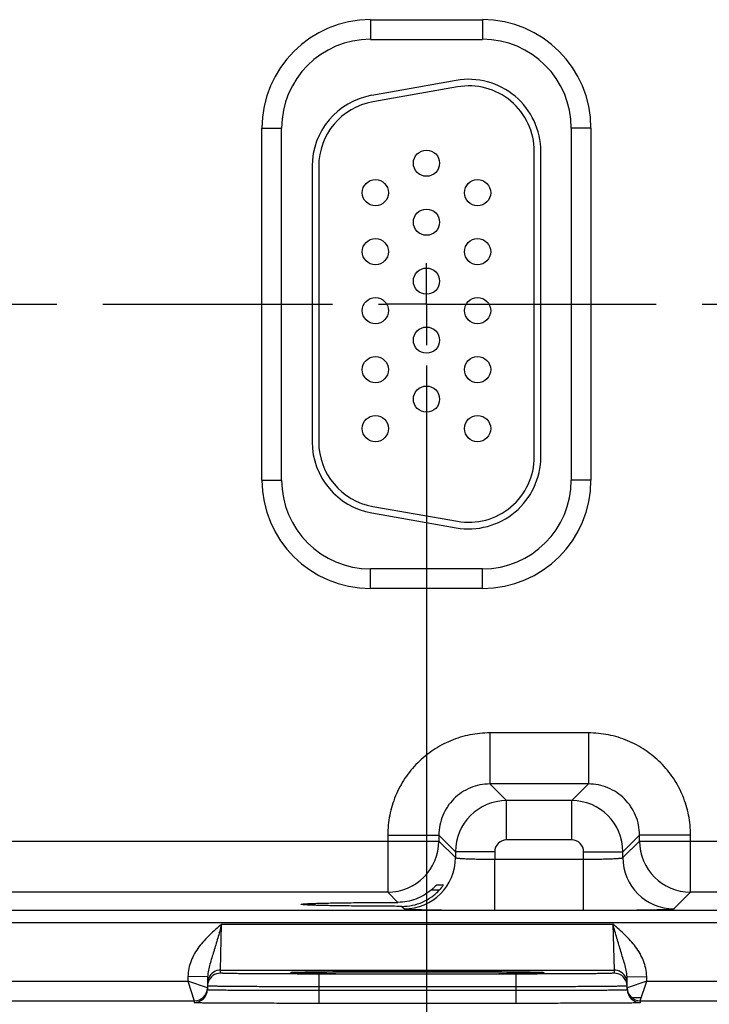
# Model space of a CAD drawing. Header units: inches. Extents: x 0 to 34, y 0 to 22.
# Tile 42 of 59: x 15.3 to 17.4, y 8 to 11. Entities that reach past the tile are written whole.
import ezdxf

# ---------------------------------------------------------------- set-up
doc = ezdxf.new("R2010")
doc.units = ezdxf.units.IN
doc.header["$LTSCALE"] = 1.87
doc.header["$MEASUREMENT"] = 0
doc.linetypes.add('CENTER', pattern=[0.6, 0.375, -0.075, 0.075, -0.075])
doc.layers.get('0').update_dxf_attribs({"linetype": 'CONTINUOUS'})
doc.layers.add('02___PRT_ALL_AXES', color=7, linetype='CONTINUOUS')
doc.layers.add('DIMENSIONS', color=7, linetype='CONTINUOUS')
doc.styles.get("Standard").update_dxf_attribs({"font": 'txt', "width": 0.8})
doc.dimstyles.new('DIMSTYLE_1', dxfattribs={"dimtxt": 0.125, "dimasz": 0.18, "dimexe": 0.125, "dimexo": 0.0625, "dimgap": 0.03125, "dimtad": 0, "dimtih": 1, "dimtoh": 1, "dimlfac": 0.5, "dimzin": 4, "dimdsep": 46, "dimtxsty": 'STANDARD', "dimblk": '_FILLED', "dimblk1": '_FILLED', "dimblk2": '_FILLED', "dimcen": 0.09, "dimadec": 0, "dimazin": 0, "dimtp": 0.01, "dimtm": 0.01, "dimtfac": 1, "dimtofl": 0, "dimtmove": 0, "dimatfit": 3, "dimldrblk": '_FILLED', "dimfxl": 1, "dimtolj": 1, "dimtzin": 4, "dimarcsym": 0})

# ---------------------------------------------------------------- blocks, each defined once
blk = doc.blocks.new('*D11')
at = {"layer": 'DIMENSIONS', "color": 2, "linetype": 'CONTINUOUS'}
blk.add_line((16.4955, 9.9425), (16.4955, 7.3015), dxfattribs=at)
at = {"layer": 'DIMENSIONS', "color": 2, "linetype": 'CONTINUOUS', "insert": (16.433, 7.239), "char_height": 0.125, "width": 1.225, "attachment_point": 3, "rotation": 90, "line_spacing_factor": 0.9}
blk.add_mtext('5.82{\\Ftxt.shx;\\W1.000000;\\H0.125000; }[147.7]', dxfattribs=at)
blk = doc.blocks.new('_FILLED')
at = {"color": 0, "linetype": 'BYBLOCK'}
blk.add_solid([(0, 0), (-1, 0.174), (-1, -0.174)], dxfattribs=at)
blk = doc.blocks.new('*D12')
at = {"layer": 'DIMENSIONS', "color": 2, "linetype": 'CONTINUOUS'}
blk.add_line((18.6055, 9.9425), (18.6055, 7.3015), dxfattribs=at)
at = {"layer": 'DIMENSIONS', "color": 2, "linetype": 'CONTINUOUS', "insert": (18.543, 7.239), "char_height": 0.125, "width": 1.225, "attachment_point": 3, "rotation": 90, "line_spacing_factor": 0.9}
blk.add_mtext('6.87{\\Ftxt.shx;\\W1.000000;\\H0.125000; }[174.5]', dxfattribs=at)
blk = doc.blocks.new('*D13')
at = {"layer": 'DIMENSIONS', "color": 2, "linetype": 'CONTINUOUS'}
blk.add_line((20.7155, 9.9425), (20.7155, 7.3015), dxfattribs=at)
at = {"layer": 'DIMENSIONS', "color": 2, "linetype": 'CONTINUOUS', "insert": (20.653, 7.239), "char_height": 0.125, "width": 1.225, "attachment_point": 3, "rotation": 90, "line_spacing_factor": 0.9}
blk.add_mtext('7.93{\\Ftxt.shx;\\W1.000000;\\H0.125000; }[201.3]', dxfattribs=at)
blk = doc.blocks.new('*D14')
at = {"layer": 'DIMENSIONS', "color": 2, "linetype": 'CONTINUOUS'}
blk.add_line((22.8255, 9.9425), (22.8255, 7.3015), dxfattribs=at)
at = {"layer": 'DIMENSIONS', "color": 2, "linetype": 'CONTINUOUS', "insert": (22.763, 7.239), "char_height": 0.125, "width": 1.225, "attachment_point": 3, "rotation": 90, "line_spacing_factor": 0.9}
blk.add_mtext('8.98{\\Ftxt.shx;\\W1.000000;\\H0.125000; }[228.1]', dxfattribs=at)
blk = doc.blocks.new('*D15')
at = {"layer": 'DIMENSIONS', "color": 2, "linetype": 'CONTINUOUS'}
blk.add_line((24.9355, 9.9425), (24.9355, 7.3015), dxfattribs=at)
at = {"layer": 'DIMENSIONS', "color": 2, "linetype": 'CONTINUOUS', "insert": (24.873, 7.239), "char_height": 0.125, "width": 1.325, "attachment_point": 3, "rotation": 90, "line_spacing_factor": 0.9}
blk.add_mtext('10.04{\\Ftxt.shx;\\W1.000000;\\H0.125000; }[254.9]', dxfattribs=at)
blk = doc.blocks.new('*D16')
at = {"layer": 'DIMENSIONS', "color": 2, "linetype": 'CONTINUOUS'}
blk.add_line((27.0455, 9.9425), (27.0455, 7.3015), dxfattribs=at)
at = {"layer": 'DIMENSIONS', "color": 2, "linetype": 'CONTINUOUS', "insert": (26.983, 7.239), "char_height": 0.125, "width": 1.325, "attachment_point": 3, "rotation": 90, "line_spacing_factor": 0.9}
blk.add_mtext('11.09{\\Ftxt.shx;\\W1.000000;\\H0.125000; }[281.7]', dxfattribs=at)
blk = doc.blocks.new('*D17')
at = {"layer": 'DIMENSIONS', "color": 2, "linetype": 'CONTINUOUS'}
blk.add_line((29.1555, 9.9425), (29.1555, 7.3015), dxfattribs=at)
at = {"layer": 'DIMENSIONS', "color": 2, "linetype": 'CONTINUOUS', "insert": (29.093, 7.239), "char_height": 0.125, "width": 1.325, "attachment_point": 3, "rotation": 90, "line_spacing_factor": 0.9}
blk.add_mtext('12.15{\\Ftxt.shx;\\W1.000000;\\H0.125000; }[308.5]', dxfattribs=at)

msp = doc.modelspace()

# ---------------------------------------------------------------- linework, layer by layer
at = {"color": 7, "linetype": 'CONTINUOUS'}
for p, q in [((16.3245, 10.998), (16.3245, 10.938)), ((16.3245, 10.998), (16.6665, 10.998)), ((16.6665, 10.998), (16.6665, 10.938)), ((16.3245, 10.938), (16.6665, 10.938)), ((16.5863, 10.8126), (16.3283, 10.7671)), ((16.5898, 10.7929), (16.3318, 10.7474)), ((15.9934, 9.593), (15.9934, 10.667)), ((15.9934, 10.667), (16.0534, 10.667)), ((16.0534, 9.593), (16.0534, 10.667)), ((16.9975, 10.667), (16.9375, 10.667)), ((16.9375, 10.667), (16.9375, 9.593)), ((16.9975, 10.667), (16.9975, 9.593)), ((16.8245, 9.664), (16.8245, 10.596)), ((16.8445, 9.664), (16.8445, 10.596)), ((16.1465, 10.5505), (16.1465, 9.7095)), ((16.1665, 10.5505), (16.1665, 9.7095)), ((15.9934, 9.593), (16.0534, 9.593)), ((16.9975, 9.593), (16.9375, 9.593)), ((16.3318, 9.5125), (16.5898, 9.467)), ((16.3283, 9.4928), (16.5863, 9.4473)), ((16.6665, 9.3219), (16.3245, 9.3219)), ((16.3245, 9.2619), (16.3245, 9.3219)), ((16.6665, 9.2619), (16.6665, 9.3219)), ((16.6665, 9.2619), (16.3245, 9.2619)), ((16.9898, 8.8212), (16.6892, 8.8212)), ((16.6892, 8.8212), (16.6892, 8.6653)), ((16.9898, 8.8212), (16.9898, 8.6653)), ((16.9898, 8.6653), (16.6892, 8.6653)), ((16.6892, 8.6653), (16.7399, 8.6145)), ((16.9898, 8.6653), (16.9391, 8.6145)), ((16.9391, 8.6145), (16.7399, 8.6145)), ((16.7399, 8.4945), (16.7399, 8.6145)), ((16.9391, 8.4945), (16.9391, 8.6145)), ((16.3773, 8.5093), (16.5332, 8.5093)), ((16.3773, 8.5093), (16.3773, 8.3353)), ((16.5332, 8.5093), (16.5839, 8.4586)), ((16.5332, 8.5093), (16.5332, 8.4912)), ((17.1458, 8.5093), (17.095, 8.4586)), ((17.3017, 8.5093), (17.1458, 8.5093)), ((17.1458, 8.4912), (17.1458, 8.5093)), ((17.3017, 8.3353), (17.3017, 8.5093)), ((15.0358, 8.4912), (16.5332, 8.4912)), ((16.5332, 8.4912), (16.5839, 8.4405)), ((16.9391, 8.4945), (16.7399, 8.4945)), ((17.095, 8.4405), (17.1458, 8.4912)), ((17.1458, 8.4912), (18.6432, 8.4912)), ((16.7039, 8.4586), (16.5839, 8.4586)), ((16.5839, 8.4586), (16.5839, 8.4405)), ((16.7039, 8.4586), (16.7039, 8.4357)), ((16.9751, 8.4586), (17.095, 8.4586)), ((16.9751, 8.4357), (16.9751, 8.4586)), ((17.095, 8.4405), (17.095, 8.4586)), ((16.7039, 8.4357), (16.9751, 8.4357)), ((16.7039, 8.2798), (16.7039, 8.4357)), ((16.9751, 8.2798), (16.9751, 8.4357)), ((16.5267, 8.3577), (16.5473, 8.3577)), ((16.5473, 8.3577), (16.5472, 8.3575)), ((16.3773, 8.3353), (15.1917, 8.3353)), ((16.3773, 8.3353), (16.4085, 8.3041)), ((16.5106, 8.3422), (16.5354, 8.3422)), ((17.251, 8.2845), (17.3017, 8.3353)), ((18.4873, 8.3353), (17.3017, 8.3353)), ((30.0249, 8.2796), (13.3244, 8.2796)), ((16.4207, 8.2918), (16.428, 8.2845)), ((16.7039, 8.2798), (16.9751, 8.2798)), ((30.0249, 8.2416), (13.3244, 8.2416)), ((15.867, 8.0973), (15.8701, 8.2373)), ((15.8701, 8.2373), (17.0648, 8.2373)), ((17.0648, 8.2373), (17.068, 8.0973)), ((15.8668, 8.0879), (15.867, 8.0973)), ((15.867, 8.0973), (17.068, 8.0973)), ((16.0861, 8.0896), (16.0874, 8.0896)), ((16.1092, 8.0903), (16.0862, 8.0896)), ((16.0874, 8.0896), (16.0891, 8.0897)), ((16.0891, 8.0897), (16.0911, 8.0898)), ((16.0911, 8.0898), (16.0934, 8.0899)), ((16.0934, 8.0899), (16.0961, 8.0899)), ((16.0961, 8.0899), (16.0991, 8.09)), ((16.0991, 8.09), (16.1024, 8.0901)), ((16.1024, 8.0901), (16.1061, 8.0902)), ((16.1061, 8.0902), (16.1101, 8.0903)), ((16.1101, 8.0903), (16.1145, 8.0904)), ((16.1145, 8.0904), (16.1193, 8.0905)), ((16.1193, 8.0905), (16.1244, 8.0906)), ((16.1244, 8.0906), (16.1299, 8.0907)), ((16.1299, 8.0907), (16.1358, 8.0907)), ((16.1358, 8.0907), (16.1421, 8.0908)), ((16.1421, 8.0908), (16.1489, 8.0909)), ((16.1489, 8.0909), (16.1562, 8.091)), ((16.1562, 8.091), (16.164, 8.0911)), ((16.164, 8.0911), (16.1724, 8.0912)), ((16.7682, 8.0853), (16.1668, 8.0853)), ((16.1668, 8.0853), (16.1668, 8.046)), ((16.1724, 8.0912), (16.1813, 8.0913)), ((16.1813, 8.0913), (16.1911, 8.0914)), ((16.1911, 8.0914), (16.2018, 8.0915)), ((16.2018, 8.0915), (16.2135, 8.0915)), ((16.2135, 8.0915), (16.2261, 8.0916)), ((16.2261, 8.0916), (16.2396, 8.0917)), ((16.2396, 8.0917), (16.254, 8.0918)), ((16.254, 8.0918), (16.2693, 8.0919)), ((16.2693, 8.0919), (16.2854, 8.092)), ((16.2854, 8.092), (16.3024, 8.0921)), ((16.3024, 8.0921), (16.3203, 8.0921)), ((16.3203, 8.0921), (16.3391, 8.0922)), ((16.3391, 8.0922), (16.3588, 8.0922)), ((16.3588, 8.0922), (16.3796, 8.0923)), ((16.3796, 8.0923), (16.4016, 8.0923)), ((16.4016, 8.0923), (16.4246, 8.0924)), ((16.4246, 8.0924), (16.4482, 8.0924)), ((16.4482, 8.0924), (16.4713, 8.0924)), ((16.4713, 8.0924), (16.4932, 8.0924)), ((16.4932, 8.0924), (16.514, 8.0924)), ((16.514, 8.0924), (16.5339, 8.0923)), ((16.5339, 8.0923), (16.5529, 8.0923)), ((16.5529, 8.0923), (16.5712, 8.0923)), ((16.5712, 8.0923), (16.5889, 8.0922)), ((16.5889, 8.0922), (16.606, 8.0922)), ((16.606, 8.0922), (16.6225, 8.0921)), ((16.6225, 8.0921), (16.6383, 8.092)), ((16.6383, 8.092), (16.6534, 8.092)), ((16.6534, 8.092), (16.6678, 8.0919)), ((16.6678, 8.0919), (16.6816, 8.0918)), ((16.6816, 8.0918), (16.6946, 8.0917)), ((16.6946, 8.0917), (16.707, 8.0917)), ((16.707, 8.0917), (16.7188, 8.0916)), ((16.7188, 8.0916), (16.7298, 8.0915)), ((16.7298, 8.0915), (16.7403, 8.0914)), ((16.7403, 8.0914), (16.7502, 8.0913)), ((16.7502, 8.0913), (16.7595, 8.0912)), ((16.7595, 8.0912), (16.7682, 8.0911)), ((16.7682, 8.0911), (16.7763, 8.091)), ((16.7682, 8.0853), (16.7682, 8.046)), ((16.7763, 8.091), (16.784, 8.0909)), ((16.784, 8.0909), (16.791, 8.0909)), ((16.791, 8.0909), (16.7976, 8.0908)), ((16.7976, 8.0908), (16.8037, 8.0907)), ((16.8037, 8.0907), (16.8094, 8.0906)), ((16.8094, 8.0906), (16.8146, 8.0905)), ((16.8146, 8.0905), (16.8194, 8.0904)), ((16.8194, 8.0904), (16.8238, 8.0903)), ((16.8238, 8.0903), (16.8279, 8.0902)), ((16.8488, 8.0896), (16.8262, 8.0903)), ((16.8279, 8.0902), (16.8316, 8.0901)), ((16.8316, 8.0901), (16.8349, 8.0901)), ((16.8349, 8.0901), (16.8379, 8.09)), ((16.8379, 8.09), (16.8406, 8.0899)), ((16.8406, 8.0899), (16.8429, 8.0898)), ((16.8429, 8.0898), (16.845, 8.0897)), ((16.845, 8.0897), (16.8467, 8.0897)), ((16.8467, 8.0897), (16.8481, 8.0896)), ((17.068, 8.0973), (17.0681, 8.0879)), ((15.0579, 8.0634), (15.7671, 8.0634)), ((15.7673, 8.0778), (15.7671, 8.0634)), ((15.8267, 8.0427), (15.7671, 8.0634)), ((15.7671, 8.0634), (15.7868, 8.0034)), ((15.8273, 8.0767), (15.7673, 8.0778)), ((15.8273, 8.0767), (15.8267, 8.0377)), ((17.1076, 8.0767), (17.1676, 8.0778)), ((17.1083, 8.0377), (17.1076, 8.0767)), ((17.1679, 8.0634), (17.1082, 8.0427)), ((17.1482, 8.0034), (17.1679, 8.0634)), ((17.1679, 8.0634), (17.1676, 8.0778)), ((17.1679, 8.0634), (17.8771, 8.0634)), ((16.1668, 8.046), (16.1666, 8.0361)), ((16.1666, 8.0361), (16.7684, 8.0361)), ((16.1666, 8.0361), (16.1666, 7.9968)), ((16.7682, 8.046), (16.1668, 8.046)), ((16.7682, 8.046), (16.7684, 8.0361)), ((16.7684, 8.0361), (16.7684, 7.9968)), ((15.0382, 8.0034), (15.7868, 8.0034)), ((15.7868, 8.0034), (15.7867, 7.9984)), ((16.1666, 7.9968), (16.7684, 7.9968)), ((17.1215, 8.0138), (17.1482, 8.0138)), ((17.1482, 8.0034), (17.8968, 8.0034)), ((17.1483, 7.9984), (17.1482, 8.0034))]:
    msp.add_line(p, q, dxfattribs=at)
for points in [[(16.0845, 8.0894), (16.0846, 8.0894), (16.0848, 8.0895), (16.0851, 8.0895), (16.0855, 8.0895), (16.0861, 8.0896)], [(16.8481, 8.0896), (16.8493, 8.0895), (16.8497, 8.0895), (16.85, 8.0895), (16.8503, 8.0895), (16.8505, 8.0894)]]:
    msp.add_lwpolyline(points, dxfattribs=at)
for centre in [(16.4955, 10.56), (16.3395, 10.47), (16.6515, 10.47), (16.4955, 10.38), (16.3395, 10.29), (16.6515, 10.29), (16.4955, 10.2), (16.3395, 10.11), (16.6515, 10.11), (16.4955, 10.02), (16.3395, 9.93), (16.6515, 9.93), (16.4955, 9.84), (16.3395, 9.75), (16.6515, 9.75)]:
    msp.add_circle(centre, 0.04, dxfattribs=at)
for centre, radius, start, end in [((16.3245, 10.667), 0.3311, 90, 180), ((16.6665, 10.667), 0.3311, 0, 90), ((16.3245, 10.667), 0.2711, 90, 180), ((16.6665, 10.667), 0.2711, 0, 90), ((16.6245, 10.596), 0.22, 0, 100), ((16.6245, 10.596), 0.2, 0, 100), ((16.3665, 10.5505), 0.22, 100, 180), ((16.3665, 10.5505), 0.2, 100, 180), ((16.3665, 9.7095), 0.22, 180, 260), ((16.3665, 9.7095), 0.2, 180, 260), ((16.6245, 9.664), 0.22, 260, 360), ((16.6245, 9.664), 0.2, 260, 360), ((16.3245, 9.593), 0.3311, 180, 270), ((16.3245, 9.593), 0.2711, 180, 270), ((16.6665, 9.593), 0.3311, 270, 360), ((16.6665, 9.593), 0.2711, 270, 360), ((16.74, 8.4585), 0.156, 90.0148, 179.9847), ((16.939, 8.4585), 0.156, 0.0148, 89.9847), ((16.3772, 8.4913), 0.156, 270.0209, 359.9791), ((16.7399, 8.4586), 0.036, 89.9965, 180.0035), ((16.9391, 8.4586), 0.036, 359.9965, 90.0035), ((17.3018, 8.4913), 0.156, 180.0209, 269.9791), ((16.4279, 8.4405), 0.156, 270.0209, 359.9791), ((17.2511, 8.4405), 0.156, 180.0209, 269.9791), ((15.8668, 8.0479), 0.04, 89.9993, 161.1986), ((15.867, 8.0573), 0.04, 89.9997, 153.5768), ((17.068, 8.0573), 0.04, 26.4232, 90.0003), ((17.0681, 8.0479), 0.04, 18.8014, 90.0007), ((15.8671, 8.0479), 0.0402, 161.2521, 178.9472), ((15.867, 8.0573), 0.04, 153.5773, 179.0001), ((17.068, 8.0573), 0.04, 0.9999, 26.4227), ((17.0679, 8.0479), 0.0402, 1.0528, 18.7479), ((15.7867, 8.0384), 0.04, 269.9997, 358.9997), ((15.7868, 8.0434), 0.04, 269.9997, 358.9997), ((15.7868, 8.0434), 0.04, 350.102, 351.8197), ((15.7867, 8.0434), 0.0401, 351.8201, 358.9927), ((17.1483, 8.0434), 0.0401, 181.0074, 188.1804), ((17.1482, 8.0434), 0.04, 181.0003, 270.0003), ((17.1483, 8.0384), 0.04, 181.0003, 270.0003), ((17.1482, 8.0434), 0.04, 188.1808, 189.8983)]:
    msp.add_arc(centre, radius, start, end, dxfattribs=at)
for points, knots in [([(16.6892, 8.8212), (16.6688, 8.8212), (16.6279, 8.8172), (16.569, 8.7993), (16.5148, 8.7703), (16.4672, 8.7313), (16.4281, 8.6837), (16.3991, 8.6294), (16.3813, 8.5706), (16.3773, 8.5297), (16.3773, 8.5093)], [0, 0, 0, 0, 0.124999, 0.25, 0.375, 0.5, 0.625, 0.75, 0.875001, 1, 1, 1, 1]), ([(17.3017, 8.5093), (17.3017, 8.5297), (17.2977, 8.5706), (17.2799, 8.6294), (17.2509, 8.6837), (17.2118, 8.7313), (17.1642, 8.7703), (17.11, 8.7993), (17.0511, 8.8172), (17.0102, 8.8212), (16.9898, 8.8212)], [0, 0, 0, 0, 0.124999, 0.25, 0.375, 0.5, 0.625, 0.75, 0.875001, 1, 1, 1, 1]), ([(16.6892, 8.6653), (16.679, 8.6653), (16.6585, 8.6633), (16.6291, 8.6543), (16.6019, 8.6398), (16.5782, 8.6203), (16.5586, 8.5965), (16.5441, 8.5694), (16.5352, 8.5399), (16.5332, 8.5195), (16.5332, 8.5093)], [0, 0, 0, 0, 0.124991, 0.24999, 0.374994, 0.5, 0.625006, 0.75001, 0.875009, 1, 1, 1, 1]), ([(17.1458, 8.5093), (17.1458, 8.5195), (17.1438, 8.5399), (17.1349, 8.5694), (17.1204, 8.5965), (17.1008, 8.6203), (17.077, 8.6398), (17.0499, 8.6543), (17.0205, 8.6633), (17, 8.6653), (16.9898, 8.6653)], [0, 0, 0, 0, 0.124991, 0.24999, 0.374994, 0.5, 0.625006, 0.75001, 0.875009, 1, 1, 1, 1]), ([(16.5839, 8.4405), (16.584, 8.4404), (16.5843, 8.4402), (16.5848, 8.44), (16.5856, 8.4397), (16.5872, 8.4394), (16.59, 8.439), (16.594, 8.4386), (16.5991, 8.4382), (16.6052, 8.4378), (16.6122, 8.4374), (16.6201, 8.4371), (16.6287, 8.4368), (16.6416, 8.4364), (16.659, 8.4361), (16.6811, 8.4358), (16.6962, 8.4357), (16.7039, 8.4357)], [0, 0, 0, 0, 0.0028, 0.007571, 0.014536, 0.023747, 0.048912, 0.082936, 0.125538, 0.176336, 0.234864, 0.30058, 0.372871, 0.451062, 0.622161, 0.807461, 1, 1, 1, 1]), ([(16.9751, 8.4357), (16.9828, 8.4357), (16.9979, 8.4358), (17.02, 8.4361), (17.0374, 8.4364), (17.0503, 8.4368), (17.0589, 8.4371), (17.0668, 8.4374), (17.0738, 8.4378), (17.0799, 8.4382), (17.085, 8.4386), (17.089, 8.439), (17.0918, 8.4394), (17.0934, 8.4397), (17.0942, 8.44), (17.0947, 8.4402), (17.095, 8.4404), (17.095, 8.4405)], [0, 0, 0, 0, 0.192539, 0.377839, 0.548938, 0.627129, 0.69942, 0.765136, 0.823664, 0.874462, 0.917064, 0.951088, 0.976253, 0.985464, 0.992429, 0.9972, 1, 1, 1, 1]), ([(16.5106, 8.3422), (16.5116, 8.3431), (16.5135, 8.3448), (16.5163, 8.3473), (16.5188, 8.3498), (16.5212, 8.3521), (16.523, 8.3539), (16.5242, 8.3552), (16.525, 8.356), (16.5256, 8.3567), (16.5261, 8.3572), (16.5264, 8.3574), (16.5265, 8.3576), (16.5266, 8.3577), (16.5267, 8.3577), (16.5267, 8.3577)], [0, 0, 0, 0, 0.173342, 0.342239, 0.503514, 0.653224, 0.785998, 0.843871, 0.894633, 0.937025, 0.969654, 0.981852, 0.991063, 0.997138, 1, 1, 1, 1]), ([(16.5472, 8.3575), (16.5471, 8.3572), (16.5466, 8.3565), (16.5453, 8.3545), (16.543, 8.3513), (16.5395, 8.3469), (16.5368, 8.3438), (16.5354, 8.3422)], [0, 0, 0, 0, 0.049928, 0.132059, 0.36843, 0.667594, 1, 1, 1, 1]), ([(16.5106, 8.3422), (16.5036, 8.3362), (16.4884, 8.3253), (16.4632, 8.3132), (16.4362, 8.3058), (16.4177, 8.3041), (16.4085, 8.3041)], [0, 0, 0, 0, 0.249956, 0.500662, 0.751201, 1, 1, 1, 1]), ([(16.4207, 8.2918), (16.4314, 8.2918), (16.453, 8.294), (16.4839, 8.3039), (16.512, 8.32), (16.5282, 8.3343), (16.5354, 8.3422)], [0, 0, 0, 0, 0.250036, 0.500975, 0.751114, 1, 1, 1, 1]), ([(16.1131, 8.298), (16.1131, 8.298), (16.1132, 8.2981), (16.1137, 8.2983), (16.1147, 8.2986), (16.1164, 8.2988), (16.1188, 8.2991), (16.1219, 8.2993), (16.1256, 8.2996), (16.1299, 8.2998), (16.1371, 8.3002), (16.1475, 8.3006), (16.1619, 8.3011), (16.1786, 8.3015), (16.1976, 8.302), (16.2186, 8.3024), (16.2415, 8.3027), (16.2662, 8.3031), (16.302, 8.3034), (16.3496, 8.3038), (16.3884, 8.304), (16.4085, 8.3041)], [0, 0, 0, 0, 0.000545, 0.001528, 0.005113, 0.010953, 0.019065, 0.02944, 0.042053, 0.056876, 0.073884, 0.114342, 0.16316, 0.219936, 0.284205, 0.355522, 0.433341, 0.517029, 0.605954, 0.796807, 1, 1, 1, 1]), ([(16.4207, 8.2918), (16.4, 8.2919), (16.3598, 8.292), (16.3104, 8.2924), (16.2732, 8.2928), (16.2475, 8.2931), (16.2235, 8.2935), (16.2015, 8.2939), (16.1817, 8.2943), (16.1642, 8.2947), (16.1491, 8.2952), (16.1382, 8.2957), (16.1307, 8.296), (16.1261, 8.2963), (16.1222, 8.2965), (16.119, 8.2968), (16.1165, 8.2971), (16.1148, 8.2973), (16.1137, 8.2976), (16.1132, 8.2978), (16.1131, 8.2979), (16.1131, 8.298)], [0, 0, 0, 0, 0.201685, 0.391972, 0.480884, 0.564697, 0.642725, 0.714312, 0.7789, 0.835998, 0.885101, 0.925812, 0.942934, 0.957854, 0.970539, 0.980958, 0.989089, 0.994929, 0.998498, 0.999468, 1, 1, 1, 1]), ([(16.428, 8.2845), (16.428, 8.2845), (16.4282, 8.2844), (16.4288, 8.2842), (16.43, 8.284), (16.4318, 8.2838), (16.4343, 8.2836), (16.4374, 8.2833), (16.4412, 8.2831), (16.4456, 8.2829), (16.4526, 8.2826), (16.4629, 8.2822), (16.4769, 8.2818), (16.493, 8.2815), (16.5111, 8.2811), (16.531, 8.2808), (16.5526, 8.2806), (16.5756, 8.2803), (16.6084, 8.2801), (16.6513, 8.2798), (16.6862, 8.2798), (16.7039, 8.2798)], [0, 0, 0, 0, 0.000833, 0.002206, 0.006659, 0.013424, 0.022498, 0.033865, 0.047502, 0.063379, 0.081459, 0.124054, 0.174892, 0.233495, 0.299314, 0.37173, 0.450061, 0.533571, 0.621473, 0.807113, 1, 1, 1, 1]), ([(16.9751, 8.2798), (16.9928, 8.2798), (17.0277, 8.2798), (17.0706, 8.2801), (17.1034, 8.2803), (17.1264, 8.2806), (17.148, 8.2808), (17.1679, 8.2811), (17.186, 8.2815), (17.2021, 8.2818), (17.2161, 8.2822), (17.2264, 8.2826), (17.2334, 8.2829), (17.2378, 8.2831), (17.2416, 8.2833), (17.2447, 8.2836), (17.2472, 8.2838), (17.249, 8.284), (17.2502, 8.2842), (17.2508, 8.2844), (17.251, 8.2845), (17.251, 8.2845)], [0, 0, 0, 0, 0.192887, 0.378527, 0.466429, 0.549939, 0.62827, 0.700686, 0.766505, 0.825108, 0.875946, 0.918541, 0.936621, 0.952498, 0.966135, 0.977502, 0.986576, 0.993341, 0.997794, 0.999167, 1, 1, 1, 1]), ([(15.8701, 8.2373), (15.8578, 8.2266), (15.8331, 8.2053), (15.8052, 8.1752), (15.7872, 8.1479), (15.7765, 8.1258), (15.7694, 8.1022), (15.7675, 8.0859), (15.7673, 8.0778)], [0, 0, 0, 0, 0.250106, 0.500015, 0.625057, 0.75007, 0.875051, 1, 1, 1, 1]), ([(15.8701, 8.2372), (15.8662, 8.223), (15.8604, 8.2018), (15.8523, 8.174), (15.8462, 8.1541), (15.8401, 8.1347), (15.8343, 8.1157), (15.8293, 8.0966), (15.8275, 8.0834), (15.8273, 8.0767)], [0, 0, 0, 0, 0.266693, 0.396035, 0.521429, 0.642945, 0.761729, 0.879894, 1, 1, 1, 1]), ([(17.1676, 8.0778), (17.1675, 8.0859), (17.1656, 8.1022), (17.1585, 8.1258), (17.1478, 8.1479), (17.1297, 8.1752), (17.1019, 8.2053), (17.0772, 8.2266), (17.0648, 8.2373)], [0, 0, 0, 0, 0.124944, 0.249922, 0.374933, 0.499972, 0.749883, 1, 1, 1, 1]), ([(17.1076, 8.0767), (17.1075, 8.0834), (17.1057, 8.0966), (17.1007, 8.1157), (17.0948, 8.1347), (17.0887, 8.1541), (17.0826, 8.174), (17.0745, 8.2018), (17.0687, 8.223), (17.0648, 8.2373)], [0, 0, 0, 0, 0.120104, 0.238267, 0.357051, 0.478567, 0.603962, 0.733306, 1, 1, 1, 1]), ([(16.1668, 8.0853), (16.1472, 8.0853), (16.109, 8.0853), (16.0618, 8.0855), (16.0258, 8.0856), (16.0006, 8.0857), (15.9771, 8.0859), (15.9553, 8.0861), (15.9356, 8.0862), (15.9182, 8.0864), (15.9051, 8.0866), (15.8958, 8.0868), (15.8899, 8.0869), (15.8846, 8.087), (15.88, 8.0872), (15.876, 8.0873), (15.8728, 8.0874), (15.8706, 8.0875), (15.8692, 8.0876), (15.8683, 8.0877), (15.8677, 8.0877), (15.8672, 8.0878), (15.867, 8.0878), (15.8668, 8.0879), (15.8668, 8.0879)], [0, 0, 0, 0, 0.195093, 0.382688, 0.4714, 0.555569, 0.634386, 0.707089, 0.77298, 0.831424, 0.881858, 0.903917, 0.923799, 0.941455, 0.956844, 0.969929, 0.980679, 0.989069, 0.992374, 0.995082, 0.997194, 0.998709, 0.999633, 1, 1, 1, 1]), ([(16.0862, 8.0896), (16.0853, 8.0896), (16.0841, 8.0895), (16.0825, 8.0894), (16.0816, 8.0893), (16.081, 8.0892), (16.0804, 8.0892), (16.0802, 8.0891), (16.08, 8.089), (16.08, 8.089)], [0, 0, 0, 0, 0.433646, 0.604436, 0.744455, 0.853681, 0.932196, 0.980314, 1, 1, 1, 1]), ([(16.08, 8.089), (16.08, 8.089), (16.0802, 8.0889), (16.0804, 8.0888), (16.0809, 8.0888), (16.0816, 8.0887), (16.0825, 8.0886), (16.084, 8.0885), (16.0852, 8.0884), (16.0861, 8.0884)], [0, 0, 0, 0, 0.019719, 0.067814, 0.146291, 0.255485, 0.39549, 0.566285, 1, 1, 1, 1]), ([(16.0861, 8.0884), (16.0886, 8.0883), (16.0945, 8.0881), (16.1099, 8.0877), (16.1358, 8.0872), (16.1742, 8.0868), (16.2215, 8.0864), (16.2762, 8.086), (16.359, 8.0857), (16.4675, 8.0856), (16.576, 8.0857), (16.6588, 8.086), (16.7135, 8.0864), (16.7607, 8.0868), (16.7991, 8.0872), (16.825, 8.0877), (16.8405, 8.0881), (16.8464, 8.0883), (16.8488, 8.0884)], [0, 0, 0, 0, 0.009733, 0.023176, 0.060749, 0.111598, 0.174181, 0.246609, 0.326696, 0.500002, 0.673307, 0.753394, 0.825822, 0.888405, 0.939252, 0.976824, 0.990267, 1, 1, 1, 1]), ([(16.8262, 8.0903), (16.8067, 8.0907), (16.7593, 8.0913), (16.6774, 8.0919), (16.5774, 8.0923), (16.4679, 8.0924), (16.3583, 8.0923), (16.2582, 8.0919), (16.1763, 8.0913), (16.1286, 8.0907), (16.1092, 8.0903)], [0, 0, 0, 0, 0.081205, 0.198703, 0.34232, 0.499617, 0.656968, 0.800741, 0.918483, 1, 1, 1, 1]), ([(17.0681, 8.0879), (17.0681, 8.0879), (17.068, 8.0878), (17.0677, 8.0878), (17.0672, 8.0877), (17.0666, 8.0877), (17.0658, 8.0876), (17.0644, 8.0875), (17.0621, 8.0874), (17.0589, 8.0873), (17.055, 8.0872), (17.0504, 8.087), (17.0451, 8.0869), (17.0391, 8.0868), (17.0299, 8.0866), (17.0168, 8.0864), (16.9993, 8.0862), (16.9796, 8.0861), (16.9579, 8.0859), (16.9343, 8.0857), (16.9092, 8.0856), (16.8731, 8.0855), (16.826, 8.0853), (16.7877, 8.0853), (16.7682, 8.0853)], [0, 0, 0, 0, 0.000367, 0.001291, 0.002806, 0.004918, 0.007626, 0.010931, 0.019321, 0.030071, 0.043156, 0.058545, 0.076201, 0.096083, 0.118142, 0.168576, 0.22702, 0.292911, 0.365614, 0.444431, 0.5286, 0.617312, 0.804907, 1, 1, 1, 1]), ([(16.855, 8.089), (16.855, 8.089), (16.8548, 8.0891), (16.8545, 8.0892), (16.854, 8.0892), (16.8534, 8.0893), (16.8525, 8.0894), (16.851, 8.0895), (16.8497, 8.0896), (16.8488, 8.0896)], [0, 0, 0, 0, 0.01972, 0.067826, 0.146319, 0.255527, 0.395541, 0.566335, 1, 1, 1, 1]), ([(16.8488, 8.0884), (16.8497, 8.0884), (16.851, 8.0885), (16.8525, 8.0886), (16.8534, 8.0887), (16.854, 8.0888), (16.8545, 8.0888), (16.8548, 8.0889), (16.855, 8.089), (16.855, 8.089)], [0, 0, 0, 0, 0.433718, 0.604513, 0.744518, 0.853711, 0.932187, 0.980281, 1, 1, 1, 1]), ([(15.8267, 8.0377), (15.8267, 8.0377), (15.8269, 8.0376), (15.8271, 8.0376), (15.8277, 8.0375), (15.8284, 8.0375), (15.8293, 8.0374), (15.8304, 8.0374), (15.8317, 8.0373), (15.8339, 8.0373), (15.8371, 8.0372), (15.8415, 8.0371), (15.8468, 8.037), (15.8528, 8.0369), (15.8595, 8.0368), (15.87, 8.0367), (15.8848, 8.0365), (15.9046, 8.0364), (15.927, 8.0363), (15.9516, 8.0361), (15.9783, 8.0361), (16.0068, 8.036), (16.0477, 8.036), (16.1011, 8.036), (16.1445, 8.036), (16.1666, 8.0361)], [0, 0, 0, 0, 0.000343, 0.001258, 0.002769, 0.004877, 0.007583, 0.010886, 0.014783, 0.019274, 0.030023, 0.043108, 0.058497, 0.076155, 0.096038, 0.118099, 0.168538, 0.226987, 0.292883, 0.365592, 0.444414, 0.528589, 0.617304, 0.804905, 1, 1, 1, 1]), ([(16.1668, 8.046), (16.1446, 8.046), (16.1013, 8.0462), (16.0479, 8.0464), (16.007, 8.0466), (15.9785, 8.0467), (15.9518, 8.0469), (15.9271, 8.047), (15.9048, 8.0472), (15.885, 8.0474), (15.8702, 8.0476), (15.8597, 8.0477), (15.853, 8.0478), (15.847, 8.0479), (15.8417, 8.048), (15.8373, 8.0481), (15.8341, 8.0482), (15.8319, 8.0483), (15.8306, 8.0483), (15.8295, 8.0484), (15.8285, 8.0484), (15.8278, 8.0485), (15.8273, 8.0485), (15.8271, 8.0486), (15.8268, 8.0486), (15.8268, 8.0486)], [0, 0, 0, 0, 0.195104, 0.382709, 0.471426, 0.555601, 0.634423, 0.707132, 0.773029, 0.831478, 0.881918, 0.90398, 0.923864, 0.941522, 0.956912, 0.969998, 0.980748, 0.985238, 0.989136, 0.992438, 0.995144, 0.997251, 0.998759, 0.99967, 1, 1, 1, 1]), ([(17.1081, 8.0486), (17.1081, 8.0486), (17.1079, 8.0486), (17.1077, 8.0485), (17.1071, 8.0485), (17.1064, 8.0484), (17.1055, 8.0484), (17.1044, 8.0483), (17.1031, 8.0483), (17.1009, 8.0482), (17.0977, 8.0481), (17.0932, 8.048), (17.088, 8.0479), (17.082, 8.0478), (17.0753, 8.0477), (17.0648, 8.0476), (17.05, 8.0474), (17.0301, 8.0472), (17.0078, 8.047), (16.9832, 8.0469), (16.9565, 8.0467), (16.928, 8.0466), (16.8871, 8.0464), (16.8337, 8.0462), (16.7903, 8.046), (16.7682, 8.046)], [0, 0, 0, 0, 0.00033, 0.001241, 0.002749, 0.004856, 0.007562, 0.010864, 0.014762, 0.019252, 0.030002, 0.043087, 0.058478, 0.076136, 0.09602, 0.118081, 0.168521, 0.226971, 0.292867, 0.365577, 0.444399, 0.528574, 0.617291, 0.804896, 1, 1, 1, 1]), ([(16.7684, 8.0361), (16.7905, 8.036), (16.8339, 8.036), (16.8873, 8.036), (16.9281, 8.036), (16.9567, 8.0361), (16.9834, 8.0361), (17.008, 8.0363), (17.0303, 8.0364), (17.0501, 8.0365), (17.065, 8.0367), (17.0754, 8.0368), (17.0822, 8.0369), (17.0882, 8.037), (17.0934, 8.0371), (17.0979, 8.0372), (17.1011, 8.0373), (17.1032, 8.0373), (17.1046, 8.0374), (17.1057, 8.0374), (17.1066, 8.0375), (17.1073, 8.0375), (17.1079, 8.0376), (17.1081, 8.0376), (17.1083, 8.0377), (17.1083, 8.0377)], [0, 0, 0, 0, 0.195095, 0.382696, 0.471411, 0.555586, 0.634408, 0.707117, 0.773013, 0.831462, 0.881901, 0.903962, 0.923845, 0.941503, 0.956892, 0.969977, 0.980726, 0.985217, 0.989114, 0.992417, 0.995123, 0.997231, 0.998742, 0.999657, 1, 1, 1, 1]), ([(15.7867, 7.9984), (15.7867, 7.9984), (15.7867, 7.9984), (15.7868, 7.9984), (15.7869, 7.9984), (15.7872, 7.9983), (15.7878, 7.9983), (15.7886, 7.9983), (15.7896, 7.9982), (15.7908, 7.9982), (15.7923, 7.9981), (15.7947, 7.9981), (15.7983, 7.998), (15.8033, 7.9979), (15.8091, 7.9979), (15.8158, 7.9978), (15.8234, 7.9977), (15.8351, 7.9976), (15.8517, 7.9975), (15.8738, 7.9974), (15.8988, 7.9972), (15.9263, 7.9971), (15.9562, 7.997), (15.988, 7.997), (16.0216, 7.9969), (16.0566, 7.9968), (16.1051, 7.9968), (16.1419, 7.9968), (16.1666, 7.9968)], [0, 0, 0, 0, 0.000092, 0.000323, 0.000702, 0.001231, 0.002737, 0.004843, 0.007547, 0.010849, 0.014746, 0.019237, 0.029986, 0.043073, 0.058463, 0.076123, 0.096008, 0.118071, 0.168514, 0.226966, 0.292866, 0.365578, 0.444402, 0.528578, 0.617296, 0.7097, 0.8049, 1, 1, 1, 1]), ([(16.7684, 7.9968), (16.7931, 7.9968), (16.8299, 7.9968), (16.8783, 7.9968), (16.9133, 7.9969), (16.9469, 7.997), (16.9788, 7.997), (17.0087, 7.9971), (17.0362, 7.9972), (17.0611, 7.9974), (17.0833, 7.9975), (17.0999, 7.9976), (17.1116, 7.9977), (17.1191, 7.9978), (17.1258, 7.9979), (17.1317, 7.9979), (17.1366, 7.998), (17.1402, 7.9981), (17.1426, 7.9981), (17.1441, 7.9982), (17.1454, 7.9982), (17.1464, 7.9983), (17.1472, 7.9983), (17.1477, 7.9983), (17.148, 7.9984), (17.1482, 7.9984), (17.1482, 7.9984), (17.1483, 7.9984), (17.1483, 7.9984)], [0, 0, 0, 0, 0.1951, 0.2903, 0.382704, 0.471422, 0.555598, 0.634422, 0.707134, 0.773034, 0.831486, 0.881929, 0.903992, 0.923877, 0.941537, 0.956927, 0.970014, 0.980763, 0.985254, 0.989151, 0.992453, 0.995157, 0.997263, 0.998769, 0.999298, 0.999677, 0.999908, 1, 1, 1, 1])]:
    msp.add_open_spline(points, degree=3, knots=knots, dxfattribs=at)
at = {"layer": '02___PRT_ALL_AXES', "color": 7, "linetype": 'CENTER'}
for p, q in [((16.4955, 10.13), (16.4955, 10.255)), ((14.3855, 10.13), (16.3705, 10.13)), ((16.4955, 10.13), (16.3705, 10.13)), ((16.4955, 10.13), (16.4955, 10.005)), ((16.4955, 10.13), (18.4191, 10.13))]:
    msp.add_line(p, q, dxfattribs=at)

# ---------------------------------------------------------------- dimensions: what is measured, and where the dimension line sits
at = {"layer": 'DIMENSIONS', "color": 2, "linetype": 'CONTINUOUS'}
for feature_location, picture, middle in [((16.4955, 9.9425), '*D11', (16.4955, 6.6265)), ((18.6055, 9.9425), '*D12', (18.6055, 6.6265)), ((20.7155, 9.9425), '*D13', (20.7155, 6.6265)), ((22.8255, 9.9425), '*D14', (22.8255, 6.6265)), ((24.9355, 9.9425), '*D15', (24.9355, 6.5765)), ((27.0455, 9.9425), '*D16', (27.0455, 6.5765)), ((29.1555, 9.9425), '*D17', (29.1555, 6.5765))]:
    dim = msp.add_ordinate_dim(feature_location=feature_location, offset=(0, -2.641), dtype=1, origin=(4.8653, 10.005), dimstyle='DIMSTYLE_1', dxfattribs=at)
    dim.commit()
    dim.dimension.update_dxf_attribs({"geometry": picture, "text_midpoint": middle})

doc.saveas('drawing.dxf')
